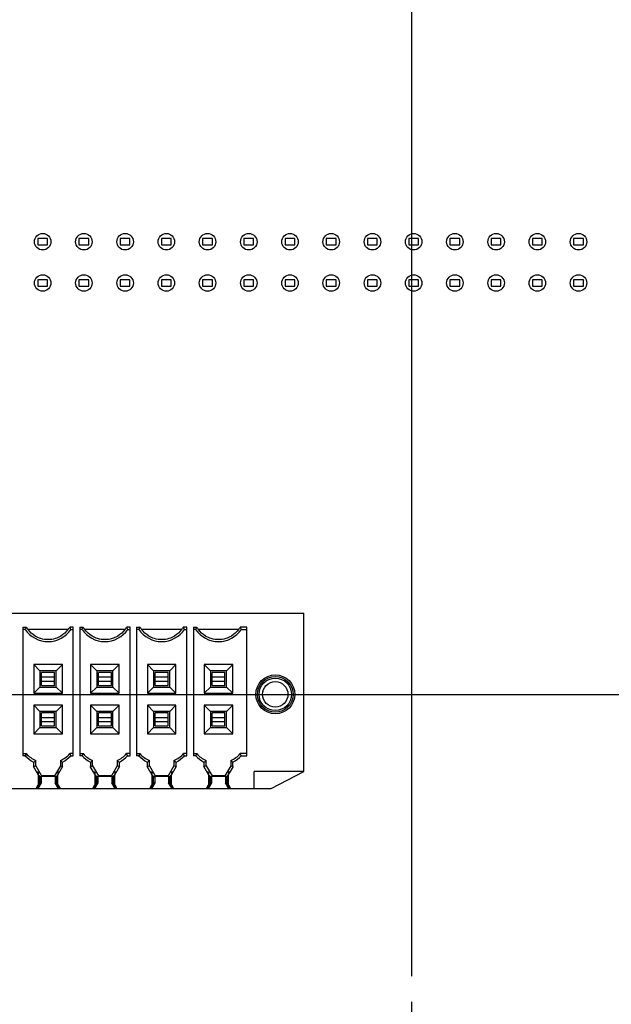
# Model space of a CAD drawing. Header units: inches. Extents: x 0 to 34, y 0 to 22.
# Tile 56 of 84: x 16.3 to 17.7, y 11.9 to 14.3. Entities that reach past the tile are written whole.
import ezdxf

# ---------------------------------------------------------------- set-up
doc = ezdxf.new("R2010")
doc.units = ezdxf.units.IN
doc.header["$LTSCALE"] = 1.87
doc.header["$MEASUREMENT"] = 0
doc.linetypes.add('CENTER', pattern=[0.6, 0.375, -0.075, 0.075, -0.075])
doc.layers.get('0').update_dxf_attribs({"linetype": 'CONTINUOUS'})
for name, color, linetype in [('02___PRT_ALL_AXES', 7, 'CONTINUOUS'), ('DEFAULT_1', 7, 'CENTER'), ('DIMENSIONS', 7, 'CONTINUOUS')]:
    doc.layers.add(name, color=color, linetype=linetype)
doc.styles.get("Standard").update_dxf_attribs({"font": 'txt', "width": 0.8})
doc.dimstyles.new('DIMSTYLE_2', dxfattribs={"dimtxt": 0.125, "dimasz": 0.18, "dimexe": 0.125, "dimexo": 0.0625, "dimgap": 0.03125, "dimtad": 0, "dimtih": 1, "dimtoh": 1, "dimdec": 3, "dimzin": 4, "dimdsep": 46, "dimtxsty": 'STANDARD', "dimblk": '_FILLED', "dimblk1": '_FILLED', "dimblk2": '_FILLED', "dimcen": 0.09, "dimadec": 0, "dimazin": 0, "dimtp": 0.001, "dimtm": 0.001, "dimtfac": 1, "dimtdec": 3, "dimtofl": 0, "dimtmove": 0, "dimatfit": 3, "dimldrblk": '_FILLED', "dimfxl": 1, "dimtolj": 1, "dimtzin": 4, "dimarcsym": 0})

# ---------------------------------------------------------------- blocks, each defined once
blk = doc.blocks.new('*D32')
at = {"layer": 'DIMENSIONS', "color": 2, "linetype": 'CONTINUOUS'}
blk.add_line((20.336, 12.5674), (20.336, 18.8345), dxfattribs=at)
at = {"layer": 'DIMENSIONS', "color": 2, "linetype": 'CONTINUOUS', "insert": (20.2735, 18.897), "char_height": 0.125, "width": 1.425, "attachment_point": 1, "rotation": 90, "line_spacing_factor": 0.9}
blk.add_mtext('8.396{\\Ftxt.shx;\\W1.000000;\\H0.125000; }[213.25]', dxfattribs=at)
blk = doc.blocks.new('_FILLED')
at = {"color": 0, "linetype": 'BYBLOCK'}
blk.add_solid([(0, 0), (-1, 0.174), (-1, -0.174)], dxfattribs=at)
blk = doc.blocks.new('*D78')
at = {"layer": 'DIMENSIONS', "color": 2, "linetype": 'CONTINUOUS'}
blk.add_line((15.1757, 12.6978), (23.4677, 12.6978), dxfattribs=at)
at = {"layer": 'DIMENSIONS', "color": 2, "linetype": 'CONTINUOUS', "insert": (23.5302, 12.7603), "char_height": 0.125, "width": 1.425, "attachment_point": 1, "line_spacing_factor": 0.9}
blk.add_mtext('5.249{\\Ftxt.shx;\\W1.000000;\\H0.125000; }[133.33]', dxfattribs=at)
blk = doc.blocks.new('*D88')
at = {"layer": 'DIMENSIONS', "color": 2, "linetype": 'CONTINUOUS'}
blk.add_line((17.2361, 12.0149), (17.2361, 18.8345), dxfattribs=at)
at = {"layer": 'DIMENSIONS', "color": 2, "linetype": 'CONTINUOUS', "insert": (17.1736, 18.897), "char_height": 0.125, "width": 1.425, "attachment_point": 1, "rotation": 90, "line_spacing_factor": 0.9}
blk.add_mtext('5.296{\\Ftxt.shx;\\W1.000000;\\H0.125000; }[134.52]', dxfattribs=at)
blk = doc.blocks.new('*D89')
at = {"layer": 'DIMENSIONS', "color": 2, "linetype": 'CONTINUOUS'}
for p, q in [((18.799, 18.5674), (18.799, 18.8345)), ((18.6601, 18.4001), (18.799, 18.5674)), ((18.6601, 12.0099), (18.6601, 18.4001))]:
    blk.add_line(p, q, dxfattribs=at)
at = {"layer": 'DIMENSIONS', "color": 2, "linetype": 'CONTINUOUS', "insert": (18.7365, 18.897), "char_height": 0.125, "width": 1.425, "attachment_point": 1, "rotation": 90, "line_spacing_factor": 0.9}
blk.add_mtext('6.720{\\Ftxt.shx;\\W1.000000;\\H0.125000; }[170.69]', dxfattribs=at)
blk = doc.blocks.new('*D90')
at = {"layer": 'DIMENSIONS', "color": 2, "linetype": 'CONTINUOUS'}
blk.add_line((21.5001, 12.0099), (21.5001, 18.8345), dxfattribs=at)
at = {"layer": 'DIMENSIONS', "color": 2, "linetype": 'CONTINUOUS', "insert": (21.4376, 18.897), "char_height": 0.125, "width": 1.425, "attachment_point": 1, "rotation": 90, "line_spacing_factor": 0.9}
blk.add_mtext('9.560{\\Ftxt.shx;\\W1.000000;\\H0.125000; }[242.82]', dxfattribs=at)

msp = doc.modelspace()

# ---------------------------------------------------------------- linework, layer by layer
at = {"color": 7, "linetype": 'CONTINUOUS'}
for p, q in [((16.3283, 13.8029), (16.3283, 13.7872)), ((16.352, 13.8029), (16.3283, 13.8029)), ((16.352, 13.7872), (16.352, 13.8029)), ((16.4283, 13.8029), (16.4283, 13.7872)), ((16.452, 13.8029), (16.4283, 13.8029)), ((16.452, 13.7872), (16.452, 13.8029)), ((16.5283, 13.8029), (16.5283, 13.7872)), ((16.552, 13.8029), (16.5283, 13.8029)), ((16.552, 13.7872), (16.552, 13.8029)), ((16.652, 13.8029), (16.6283, 13.8029)), ((16.6283, 13.8029), (16.6283, 13.7872)), ((16.652, 13.7872), (16.652, 13.8029)), ((16.752, 13.8029), (16.7283, 13.8029)), ((16.7283, 13.8029), (16.7283, 13.7872)), ((16.752, 13.7872), (16.752, 13.8029)), ((16.852, 13.8029), (16.8283, 13.8029)), ((16.8283, 13.8029), (16.8283, 13.7872)), ((16.852, 13.7872), (16.852, 13.8029)), ((16.952, 13.8029), (16.9283, 13.8029)), ((16.9283, 13.8029), (16.9283, 13.7872)), ((16.952, 13.7872), (16.952, 13.8029)), ((17.052, 13.8029), (17.0283, 13.8029)), ((17.0283, 13.8029), (17.0283, 13.7872)), ((17.052, 13.7872), (17.052, 13.8029)), ((17.152, 13.8029), (17.1283, 13.8029)), ((17.1283, 13.8029), (17.1283, 13.7872)), ((17.152, 13.7872), (17.152, 13.8029)), ((17.252, 13.8029), (17.2283, 13.8029)), ((17.2283, 13.8029), (17.2283, 13.7872)), ((17.252, 13.7872), (17.252, 13.8029)), ((17.352, 13.8029), (17.3283, 13.8029)), ((17.3283, 13.8029), (17.3283, 13.7872)), ((17.352, 13.7872), (17.352, 13.8029)), ((17.452, 13.8029), (17.4283, 13.8029)), ((17.4283, 13.8029), (17.4283, 13.7872)), ((17.452, 13.7872), (17.452, 13.8029)), ((17.552, 13.8029), (17.5283, 13.8029)), ((17.5283, 13.8029), (17.5283, 13.7872)), ((17.552, 13.7872), (17.552, 13.8029)), ((17.652, 13.8029), (17.6283, 13.8029)), ((17.6283, 13.8029), (17.6283, 13.7872)), ((17.652, 13.7872), (17.652, 13.8029)), ((16.3283, 13.7872), (16.352, 13.7872)), ((16.4283, 13.7872), (16.452, 13.7872)), ((16.5283, 13.7872), (16.552, 13.7872)), ((16.6283, 13.7872), (16.652, 13.7872)), ((16.7283, 13.7872), (16.752, 13.7872)), ((16.8283, 13.7872), (16.852, 13.7872)), ((16.9283, 13.7872), (16.952, 13.7872)), ((17.0283, 13.7872), (17.052, 13.7872)), ((17.1283, 13.7872), (17.152, 13.7872)), ((17.2283, 13.7872), (17.252, 13.7872)), ((17.3283, 13.7872), (17.352, 13.7872)), ((17.4283, 13.7872), (17.452, 13.7872)), ((17.5283, 13.7872), (17.552, 13.7872)), ((17.6283, 13.7872), (17.652, 13.7872)), ((16.3283, 13.7029), (16.3283, 13.6872)), ((16.352, 13.7029), (16.3283, 13.7029)), ((16.352, 13.6872), (16.352, 13.7029)), ((16.4283, 13.7029), (16.4283, 13.6872)), ((16.452, 13.7029), (16.4283, 13.7029)), ((16.452, 13.6872), (16.452, 13.7029)), ((16.5283, 13.7029), (16.5283, 13.6872)), ((16.552, 13.7029), (16.5283, 13.7029)), ((16.552, 13.6872), (16.552, 13.7029)), ((16.652, 13.7029), (16.6283, 13.7029)), ((16.6283, 13.7029), (16.6283, 13.6872)), ((16.652, 13.6872), (16.652, 13.7029)), ((16.752, 13.7029), (16.7283, 13.7029)), ((16.7283, 13.7029), (16.7283, 13.6872)), ((16.752, 13.6872), (16.752, 13.7029)), ((16.852, 13.7029), (16.8283, 13.7029)), ((16.8283, 13.7029), (16.8283, 13.6872)), ((16.852, 13.6872), (16.852, 13.7029)), ((16.952, 13.7029), (16.9283, 13.7029)), ((16.9283, 13.7029), (16.9283, 13.6872)), ((16.952, 13.6872), (16.952, 13.7029)), ((17.052, 13.7029), (17.0283, 13.7029)), ((17.0283, 13.7029), (17.0283, 13.6872)), ((17.052, 13.6872), (17.052, 13.7029)), ((17.152, 13.7029), (17.1283, 13.7029)), ((17.1283, 13.7029), (17.1283, 13.6872)), ((17.152, 13.6872), (17.152, 13.7029)), ((17.252, 13.7029), (17.2283, 13.7029)), ((17.2283, 13.7029), (17.2283, 13.6872)), ((17.252, 13.6872), (17.252, 13.7029)), ((17.352, 13.7029), (17.3283, 13.7029)), ((17.3283, 13.7029), (17.3283, 13.6872)), ((17.352, 13.6872), (17.352, 13.7029)), ((17.452, 13.7029), (17.4283, 13.7029)), ((17.4283, 13.7029), (17.4283, 13.6872)), ((17.452, 13.6872), (17.452, 13.7029)), ((17.552, 13.7029), (17.5283, 13.7029)), ((17.5283, 13.7029), (17.5283, 13.6872)), ((17.552, 13.6872), (17.552, 13.7029)), ((17.652, 13.7029), (17.6283, 13.7029)), ((17.6283, 13.7029), (17.6283, 13.6872)), ((17.652, 13.6872), (17.652, 13.7029)), ((16.3283, 13.6872), (16.352, 13.6872)), ((16.4283, 13.6872), (16.452, 13.6872)), ((16.5283, 13.6872), (16.552, 13.6872)), ((16.6283, 13.6872), (16.652, 13.6872)), ((16.7283, 13.6872), (16.752, 13.6872)), ((16.8283, 13.6872), (16.852, 13.6872)), ((16.9283, 13.6872), (16.952, 13.6872)), ((17.0283, 13.6872), (17.052, 13.6872)), ((17.1283, 13.6872), (17.152, 13.6872)), ((17.2283, 13.6872), (17.252, 13.6872)), ((17.3283, 13.6872), (17.352, 13.6872)), ((17.4283, 13.6872), (17.452, 13.6872)), ((17.5283, 13.6872), (17.552, 13.6872)), ((17.6283, 13.6872), (17.652, 13.6872)), ((16.3335, 12.4964), (16.318, 12.5233)), ((16.3181, 12.5231), (16.3236, 12.5246)), ((16.3236, 12.5246), (16.3376, 12.5003)), ((16.3293, 12.5093), (16.3261, 12.5093)), ((16.3831, 12.5246), (16.3691, 12.5003)), ((16.3886, 12.5233), (16.3731, 12.4964)), ((16.3806, 12.5093), (16.3773, 12.5093)), ((16.3831, 12.5246), (16.3885, 12.5231)), ((16.4713, 12.4964), (16.4558, 12.5233)), ((16.4559, 12.5231), (16.4613, 12.5246)), ((16.4613, 12.5246), (16.4754, 12.5003)), ((16.4671, 12.5093), (16.4638, 12.5093)), ((16.5209, 12.5246), (16.5069, 12.5003)), ((16.5264, 12.5233), (16.5109, 12.4964)), ((16.5184, 12.5093), (16.5151, 12.5093)), ((16.5209, 12.5246), (16.5263, 12.5231)), ((16.6091, 12.4964), (16.5936, 12.5233)), ((16.5937, 12.5231), (16.5991, 12.5246)), ((16.5991, 12.5246), (16.6132, 12.5003)), ((16.6049, 12.5093), (16.6016, 12.5093)), ((16.6587, 12.5246), (16.6447, 12.5003)), ((16.6642, 12.5233), (16.6487, 12.4964)), ((16.6562, 12.5093), (16.6529, 12.5093)), ((16.6587, 12.5246), (16.6641, 12.5231)), ((16.7469, 12.4964), (16.7314, 12.5233)), ((16.7315, 12.5231), (16.7369, 12.5246)), ((16.7369, 12.5246), (16.751, 12.5003)), ((16.7427, 12.5093), (16.7394, 12.5093)), ((16.7965, 12.5246), (16.7824, 12.5003)), ((16.802, 12.5233), (16.7865, 12.4964)), ((16.794, 12.5093), (16.7907, 12.5093)), ((16.7965, 12.5246), (16.8019, 12.5231)), ((16.3293, 12.5039), (16.3293, 12.478)), ((16.3338, 12.4975), (16.3317, 12.5012)), ((16.3317, 12.4807), (16.3338, 12.4844)), ((16.3338, 12.4844), (16.3317, 12.4807)), ((16.3365, 12.4981), (16.3335, 12.4964)), ((16.3364, 12.4983), (16.3338, 12.4975)), ((16.3376, 12.5003), (16.3364, 12.4983)), ((16.3364, 12.4983), (16.3364, 12.4983)), ((16.3702, 12.4983), (16.3691, 12.5003)), ((16.3701, 12.4981), (16.3731, 12.4964)), ((16.3703, 12.4983), (16.3702, 12.4983)), ((16.3728, 12.4975), (16.3703, 12.4983)), ((16.375, 12.5012), (16.3728, 12.4975)), ((16.375, 12.4807), (16.3728, 12.4844)), ((16.3728, 12.4844), (16.375, 12.4807)), ((16.3773, 12.478), (16.3773, 12.5039)), ((16.4671, 12.5039), (16.4671, 12.478)), ((16.4716, 12.4975), (16.4695, 12.5012)), ((16.4695, 12.4807), (16.4716, 12.4844)), ((16.4716, 12.4844), (16.4695, 12.4807)), ((16.4743, 12.4981), (16.4713, 12.4964)), ((16.4741, 12.4983), (16.4716, 12.4975)), ((16.4742, 12.4983), (16.4741, 12.4983)), ((16.4754, 12.5003), (16.4742, 12.4983)), ((16.508, 12.4983), (16.5069, 12.5003)), ((16.5079, 12.4981), (16.5109, 12.4964)), ((16.5081, 12.4983), (16.508, 12.4983)), ((16.5106, 12.4975), (16.5081, 12.4983)), ((16.5128, 12.5012), (16.5106, 12.4975)), ((16.5128, 12.4807), (16.5106, 12.4844)), ((16.5106, 12.4844), (16.5128, 12.4807)), ((16.5151, 12.478), (16.5151, 12.5039)), ((16.6049, 12.5039), (16.6049, 12.478)), ((16.6094, 12.4975), (16.6072, 12.5012)), ((16.6072, 12.4807), (16.6094, 12.4844)), ((16.6094, 12.4844), (16.6072, 12.4807)), ((16.6121, 12.4981), (16.6091, 12.4964)), ((16.6119, 12.4983), (16.6094, 12.4975)), ((16.612, 12.4983), (16.6119, 12.4983)), ((16.6132, 12.5003), (16.612, 12.4983)), ((16.6458, 12.4983), (16.6447, 12.5003)), ((16.6457, 12.4981), (16.6487, 12.4964)), ((16.6459, 12.4983), (16.6458, 12.4983)), ((16.6484, 12.4975), (16.6459, 12.4983)), ((16.6506, 12.5012), (16.6484, 12.4975)), ((16.6506, 12.4807), (16.6484, 12.4844)), ((16.6484, 12.4844), (16.6506, 12.4807)), ((16.6529, 12.478), (16.6529, 12.5039)), ((16.7427, 12.5039), (16.7427, 12.478)), ((16.7472, 12.4975), (16.745, 12.5012)), ((16.745, 12.4807), (16.7472, 12.4844)), ((16.7472, 12.4844), (16.745, 12.4807)), ((16.7499, 12.4981), (16.7469, 12.4964)), ((16.7497, 12.4983), (16.7472, 12.4975)), ((16.7498, 12.4983), (16.7497, 12.4983)), ((16.751, 12.5003), (16.7498, 12.4983)), ((16.7836, 12.4983), (16.7824, 12.5003)), ((16.7835, 12.4981), (16.7865, 12.4964)), ((16.7837, 12.4983), (16.7836, 12.4983)), ((16.7862, 12.4975), (16.7837, 12.4983)), ((16.7884, 12.5012), (16.7862, 12.4975)), ((16.7884, 12.4807), (16.7862, 12.4844)), ((16.7862, 12.4844), (16.7884, 12.4807)), ((16.7907, 12.478), (16.7907, 12.5039)), ((16.3245, 12.4693), (16.3243, 12.4694)), ((16.3245, 12.4693), (16.3264, 12.4726)), ((16.3259, 12.4708), (16.3251, 12.4695)), ((16.3251, 12.4695), (16.3282, 12.4695)), ((16.3263, 12.4714), (16.3259, 12.4708)), ((16.3293, 12.4726), (16.3262, 12.4726)), ((16.3269, 12.4726), (16.3263, 12.4714)), ((16.3293, 12.4768), (16.3299, 12.4778)), ((16.3317, 12.4807), (16.3294, 12.4768)), ((16.3296, 12.4781), (16.3294, 12.4782)), ((16.3767, 12.4778), (16.375, 12.4807)), ((16.3772, 12.4768), (16.3767, 12.4778)), ((16.377, 12.4781), (16.3772, 12.4782)), ((16.3804, 12.4726), (16.3773, 12.4726)), ((16.3784, 12.4695), (16.3815, 12.4695)), ((16.3803, 12.4714), (16.3797, 12.4726)), ((16.3802, 12.4726), (16.3821, 12.4693)), ((16.3807, 12.4708), (16.3803, 12.4714)), ((16.3815, 12.4695), (16.3807, 12.4708)), ((16.3821, 12.4693), (16.3823, 12.4694)), ((16.4623, 12.4693), (16.4621, 12.4694)), ((16.4623, 12.4693), (16.4642, 12.4726)), ((16.4637, 12.4708), (16.4629, 12.4695)), ((16.4629, 12.4695), (16.466, 12.4695)), ((16.4641, 12.4714), (16.4637, 12.4708)), ((16.4671, 12.4726), (16.464, 12.4726)), ((16.4647, 12.4726), (16.4641, 12.4714)), ((16.4671, 12.4768), (16.4677, 12.4778)), ((16.4695, 12.4807), (16.4672, 12.4768)), ((16.4674, 12.4781), (16.4672, 12.4782)), ((16.5144, 12.4778), (16.5128, 12.4807)), ((16.515, 12.4768), (16.5144, 12.4778)), ((16.5148, 12.4781), (16.515, 12.4782)), ((16.5182, 12.4726), (16.5151, 12.4726)), ((16.5162, 12.4695), (16.5193, 12.4695)), ((16.5181, 12.4714), (16.5175, 12.4726)), ((16.518, 12.4726), (16.5199, 12.4693)), ((16.5185, 12.4708), (16.5181, 12.4714)), ((16.5193, 12.4695), (16.5185, 12.4708)), ((16.5199, 12.4693), (16.5201, 12.4694)), ((16.6001, 12.4693), (16.5999, 12.4694)), ((16.6001, 12.4693), (16.602, 12.4726)), ((16.6015, 12.4708), (16.6007, 12.4695)), ((16.6007, 12.4695), (16.6038, 12.4695)), ((16.6019, 12.4714), (16.6015, 12.4708)), ((16.6049, 12.4726), (16.6018, 12.4726)), ((16.6025, 12.4726), (16.6019, 12.4714)), ((16.6049, 12.4768), (16.6055, 12.4778)), ((16.6072, 12.4807), (16.605, 12.4768)), ((16.6052, 12.4781), (16.605, 12.4782)), ((16.6522, 12.4778), (16.6506, 12.4807)), ((16.6528, 12.4768), (16.6522, 12.4778)), ((16.6526, 12.4781), (16.6528, 12.4782)), ((16.656, 12.4726), (16.6529, 12.4726)), ((16.654, 12.4695), (16.6571, 12.4695)), ((16.6559, 12.4714), (16.6553, 12.4726)), ((16.6558, 12.4726), (16.6577, 12.4693)), ((16.6563, 12.4708), (16.6559, 12.4714)), ((16.6571, 12.4695), (16.6563, 12.4708)), ((16.6577, 12.4693), (16.6579, 12.4694)), ((16.7379, 12.4693), (16.7377, 12.4694)), ((16.7379, 12.4693), (16.7398, 12.4726)), ((16.7393, 12.4708), (16.7385, 12.4695)), ((16.7385, 12.4695), (16.7416, 12.4695)), ((16.7397, 12.4714), (16.7393, 12.4708)), ((16.7427, 12.4726), (16.7396, 12.4726)), ((16.7403, 12.4726), (16.7397, 12.4714)), ((16.7427, 12.4768), (16.7433, 12.4778)), ((16.745, 12.4807), (16.7428, 12.4768)), ((16.743, 12.4781), (16.7428, 12.4782)), ((16.79, 12.4778), (16.7884, 12.4807)), ((16.7906, 12.4768), (16.79, 12.4778)), ((16.7904, 12.4781), (16.7906, 12.4782)), ((16.7938, 12.4726), (16.7907, 12.4726)), ((16.7918, 12.4695), (16.7949, 12.4695)), ((16.7937, 12.4714), (16.7931, 12.4726)), ((16.7936, 12.4726), (16.7955, 12.4693)), ((16.7941, 12.4708), (16.7937, 12.4714)), ((16.7949, 12.4695), (16.7941, 12.4708)), ((16.7955, 12.4693), (16.7957, 12.4694))]:
    msp.add_line(p, q, dxfattribs=at)
at = {"color": 6, "linetype": 'CONTINUOUS'}
for p, q in [((15.0443, 12.8947), (16.9734, 12.8947)), ((16.9734, 12.5108), (16.9734, 12.8947)), ((16.2923, 12.8608), (16.3008, 12.8608)), ((16.2923, 12.8608), (16.2923, 12.5487)), ((16.2978, 12.8553), (16.2923, 12.8553)), ((16.4021, 12.8553), (16.3045, 12.8553)), ((16.4143, 12.8608), (16.4058, 12.8608)), ((16.4088, 12.8553), (16.4143, 12.8553)), ((16.4143, 12.5487), (16.4143, 12.8608)), ((16.4301, 12.8608), (16.4386, 12.8608)), ((16.4301, 12.8608), (16.4301, 12.5487)), ((16.4356, 12.8553), (16.4301, 12.8553)), ((16.5399, 12.8553), (16.4423, 12.8553)), ((16.5521, 12.8608), (16.5436, 12.8608)), ((16.5466, 12.8553), (16.5521, 12.8553)), ((16.5521, 12.5487), (16.5521, 12.8608)), ((16.5679, 12.8608), (16.5764, 12.8608)), ((16.5679, 12.8608), (16.5679, 12.5487)), ((16.5734, 12.8553), (16.5679, 12.8553)), ((16.6777, 12.8553), (16.5801, 12.8553)), ((16.6899, 12.8608), (16.6814, 12.8608)), ((16.6844, 12.8553), (16.6899, 12.8553)), ((16.6899, 12.5487), (16.6899, 12.8608)), ((16.7057, 12.8608), (16.7142, 12.8608)), ((16.7057, 12.8608), (16.7057, 12.5487)), ((16.7112, 12.8553), (16.7057, 12.8553)), ((16.8155, 12.8553), (16.7179, 12.8553)), ((16.8356, 12.8608), (16.8192, 12.8608)), ((16.8222, 12.8553), (16.8356, 12.8553)), ((16.8356, 12.5487), (16.8356, 12.8608)), ((16.3881, 12.77), (16.3186, 12.77)), ((16.3186, 12.77), (16.3186, 12.7005)), ((16.3186, 12.77), (16.3336, 12.7549)), ((16.3881, 12.77), (16.373, 12.7549)), ((16.3881, 12.7005), (16.3881, 12.77)), ((16.5258, 12.77), (16.4564, 12.77)), ((16.4564, 12.77), (16.4564, 12.7005)), ((16.4564, 12.77), (16.4714, 12.7549)), ((16.5258, 12.77), (16.5108, 12.7549)), ((16.5258, 12.7005), (16.5258, 12.77)), ((16.6636, 12.77), (16.5942, 12.77)), ((16.5942, 12.77), (16.5942, 12.7005)), ((16.5942, 12.77), (16.6092, 12.7549)), ((16.6636, 12.77), (16.6486, 12.7549)), ((16.6636, 12.7005), (16.6636, 12.77)), ((16.8014, 12.77), (16.732, 12.77)), ((16.732, 12.77), (16.747, 12.7549)), ((16.732, 12.77), (16.732, 12.7005)), ((16.8014, 12.77), (16.7864, 12.7549)), ((16.8014, 12.7005), (16.8014, 12.77)), ((16.373, 12.7549), (16.3336, 12.7549)), ((16.3336, 12.7549), (16.3336, 12.7155)), ((16.3691, 12.751), (16.3376, 12.751)), ((16.3376, 12.7195), (16.3376, 12.751)), ((16.3691, 12.7195), (16.3691, 12.751)), ((16.373, 12.7155), (16.373, 12.7549)), ((16.5108, 12.7549), (16.4714, 12.7549)), ((16.4714, 12.7549), (16.4714, 12.7155)), ((16.5069, 12.751), (16.4754, 12.751)), ((16.4754, 12.7195), (16.4754, 12.751)), ((16.5069, 12.7195), (16.5069, 12.751)), ((16.5108, 12.7155), (16.5108, 12.7549)), ((16.6486, 12.7549), (16.6092, 12.7549)), ((16.6092, 12.7549), (16.6092, 12.7155)), ((16.6447, 12.751), (16.6132, 12.751)), ((16.6132, 12.7195), (16.6132, 12.751)), ((16.6447, 12.7195), (16.6447, 12.751)), ((16.6486, 12.7155), (16.6486, 12.7549)), ((16.7864, 12.7549), (16.747, 12.7549)), ((16.747, 12.7549), (16.747, 12.7155)), ((16.7824, 12.751), (16.751, 12.751)), ((16.751, 12.7195), (16.751, 12.751)), ((16.7824, 12.7195), (16.7824, 12.751)), ((16.7864, 12.7155), (16.7864, 12.7549)), ((16.3376, 12.7404), (16.3691, 12.7404)), ((16.3376, 12.73), (16.3691, 12.73)), ((16.4754, 12.7404), (16.5069, 12.7404)), ((16.4754, 12.73), (16.5069, 12.73)), ((16.6132, 12.7404), (16.6447, 12.7404)), ((16.6132, 12.73), (16.6447, 12.73)), ((16.751, 12.7404), (16.7824, 12.7404)), ((16.751, 12.73), (16.7824, 12.73)), ((16.3336, 12.7155), (16.3186, 12.7005)), ((16.3186, 12.7005), (16.3881, 12.7005)), ((16.3336, 12.7155), (16.373, 12.7155)), ((16.3376, 12.7195), (16.3691, 12.7195)), ((16.3881, 12.7005), (16.373, 12.7155)), ((16.4714, 12.7155), (16.4564, 12.7005)), ((16.4564, 12.7005), (16.5258, 12.7005)), ((16.4714, 12.7155), (16.5108, 12.7155)), ((16.4754, 12.7195), (16.5069, 12.7195)), ((16.5258, 12.7005), (16.5108, 12.7155)), ((16.6092, 12.7155), (16.5942, 12.7005)), ((16.5942, 12.7005), (16.6636, 12.7005)), ((16.6092, 12.7155), (16.6486, 12.7155)), ((16.6132, 12.7195), (16.6447, 12.7195)), ((16.6636, 12.7005), (16.6486, 12.7155)), ((16.747, 12.7155), (16.732, 12.7005)), ((16.732, 12.7005), (16.8014, 12.7005)), ((16.747, 12.7155), (16.7864, 12.7155)), ((16.751, 12.7195), (16.7824, 12.7195)), ((16.8014, 12.7005), (16.7864, 12.7155)), ((16.3881, 12.6715), (16.3186, 12.6715)), ((16.3186, 12.6715), (16.3186, 12.6021)), ((16.3186, 12.6715), (16.3336, 12.6565)), ((16.373, 12.6565), (16.3336, 12.6565)), ((16.3336, 12.6565), (16.3336, 12.6171)), ((16.3691, 12.6526), (16.3376, 12.6526)), ((16.3376, 12.6211), (16.3376, 12.6526)), ((16.3691, 12.6211), (16.3691, 12.6526)), ((16.3881, 12.6715), (16.373, 12.6565)), ((16.373, 12.6171), (16.373, 12.6565)), ((16.3881, 12.6021), (16.3881, 12.6715)), ((16.5258, 12.6715), (16.4564, 12.6715)), ((16.4564, 12.6715), (16.4564, 12.6021)), ((16.4564, 12.6715), (16.4714, 12.6565)), ((16.5108, 12.6565), (16.4714, 12.6565)), ((16.4714, 12.6565), (16.4714, 12.6171)), ((16.5069, 12.6526), (16.4754, 12.6526)), ((16.4754, 12.6211), (16.4754, 12.6526)), ((16.5069, 12.6211), (16.5069, 12.6526)), ((16.5258, 12.6715), (16.5108, 12.6565)), ((16.5108, 12.6171), (16.5108, 12.6565)), ((16.5258, 12.6021), (16.5258, 12.6715)), ((16.6636, 12.6715), (16.5942, 12.6715)), ((16.5942, 12.6715), (16.5942, 12.6021)), ((16.5942, 12.6715), (16.6092, 12.6565)), ((16.6486, 12.6565), (16.6092, 12.6565)), ((16.6092, 12.6565), (16.6092, 12.6171)), ((16.6447, 12.6526), (16.6132, 12.6526)), ((16.6132, 12.6211), (16.6132, 12.6526)), ((16.6447, 12.6211), (16.6447, 12.6526)), ((16.6636, 12.6715), (16.6486, 12.6565)), ((16.6486, 12.6171), (16.6486, 12.6565)), ((16.6636, 12.6021), (16.6636, 12.6715)), ((16.8014, 12.6715), (16.732, 12.6715)), ((16.732, 12.6715), (16.747, 12.6565)), ((16.732, 12.6715), (16.732, 12.6021)), ((16.7864, 12.6565), (16.747, 12.6565)), ((16.747, 12.6565), (16.747, 12.6171)), ((16.7824, 12.6526), (16.751, 12.6526)), ((16.751, 12.6211), (16.751, 12.6526)), ((16.7824, 12.6211), (16.7824, 12.6526)), ((16.8014, 12.6715), (16.7864, 12.6565)), ((16.7864, 12.6171), (16.7864, 12.6565)), ((16.8014, 12.6021), (16.8014, 12.6715)), ((16.3376, 12.642), (16.3691, 12.642)), ((16.3376, 12.6316), (16.3691, 12.6316)), ((16.4754, 12.642), (16.5069, 12.642)), ((16.4754, 12.6316), (16.5069, 12.6316)), ((16.6132, 12.642), (16.6447, 12.642)), ((16.6132, 12.6316), (16.6447, 12.6316)), ((16.751, 12.642), (16.7824, 12.642)), ((16.751, 12.6316), (16.7824, 12.6316)), ((16.3336, 12.6171), (16.3186, 12.6021)), ((16.3336, 12.6171), (16.373, 12.6171)), ((16.3376, 12.6211), (16.3691, 12.6211)), ((16.3881, 12.6021), (16.373, 12.6171)), ((16.4714, 12.6171), (16.4564, 12.6021)), ((16.4714, 12.6171), (16.5108, 12.6171)), ((16.4754, 12.6211), (16.5069, 12.6211)), ((16.5258, 12.6021), (16.5108, 12.6171)), ((16.6092, 12.6171), (16.5942, 12.6021)), ((16.6092, 12.6171), (16.6486, 12.6171)), ((16.6132, 12.6211), (16.6447, 12.6211)), ((16.6636, 12.6021), (16.6486, 12.6171)), ((16.747, 12.6171), (16.732, 12.6021)), ((16.747, 12.6171), (16.7864, 12.6171)), ((16.751, 12.6211), (16.7824, 12.6211)), ((16.8014, 12.6021), (16.7864, 12.6171)), ((16.3186, 12.6021), (16.3881, 12.6021)), ((16.4564, 12.6021), (16.5258, 12.6021)), ((16.5942, 12.6021), (16.6636, 12.6021)), ((16.732, 12.6021), (16.8014, 12.6021)), ((16.2923, 12.5541), (16.3005, 12.5541)), ((16.2981, 12.5487), (16.2923, 12.5487)), ((16.3181, 12.5337), (16.3181, 12.5231)), ((16.3236, 12.5246), (16.3236, 12.5371)), ((16.3831, 12.5371), (16.3831, 12.5246)), ((16.3885, 12.5231), (16.3885, 12.5337)), ((16.4143, 12.5541), (16.4061, 12.5541)), ((16.4085, 12.5487), (16.4143, 12.5487)), ((16.4301, 12.5541), (16.4383, 12.5541)), ((16.4359, 12.5487), (16.4301, 12.5487)), ((16.4559, 12.5337), (16.4559, 12.5231)), ((16.4613, 12.5246), (16.4613, 12.5371)), ((16.5209, 12.5371), (16.5209, 12.5246)), ((16.5263, 12.5231), (16.5263, 12.5337)), ((16.5521, 12.5541), (16.5439, 12.5541)), ((16.5463, 12.5487), (16.5521, 12.5487)), ((16.5679, 12.5541), (16.5761, 12.5541)), ((16.5737, 12.5487), (16.5679, 12.5487)), ((16.5937, 12.5337), (16.5937, 12.5231)), ((16.5991, 12.5246), (16.5991, 12.5371)), ((16.6587, 12.5371), (16.6587, 12.5246)), ((16.6641, 12.5231), (16.6641, 12.5337)), ((16.6899, 12.5541), (16.6817, 12.5541)), ((16.6841, 12.5487), (16.6899, 12.5487)), ((16.7057, 12.5541), (16.7139, 12.5541)), ((16.7115, 12.5487), (16.7057, 12.5487)), ((16.7315, 12.5337), (16.7315, 12.5231)), ((16.7369, 12.5246), (16.7369, 12.5371)), ((16.7965, 12.5371), (16.7965, 12.5246)), ((16.8019, 12.5231), (16.8019, 12.5337)), ((16.8356, 12.5541), (16.8195, 12.5541)), ((16.8219, 12.5487), (16.8356, 12.5487)), ((16.3293, 12.5093), (16.3293, 12.5039)), ((16.3773, 12.5093), (16.3773, 12.5039)), ((16.4671, 12.5093), (16.4671, 12.5039)), ((16.5151, 12.5093), (16.5151, 12.5039)), ((16.6049, 12.5093), (16.6049, 12.5039)), ((16.6529, 12.5093), (16.6529, 12.5039)), ((16.7427, 12.5093), (16.7427, 12.5039)), ((16.7907, 12.5093), (16.7907, 12.5039)), ((16.9734, 12.5108), (16.8531, 12.5108)), ((16.8531, 12.4695), (16.8531, 12.5108)), ((16.8947, 12.4695), (16.9734, 12.5108)), ((16.3364, 12.4837), (16.3282, 12.4695)), ((16.3317, 12.4807), (16.3317, 12.4996)), ((16.3338, 12.4844), (16.3338, 12.4964)), ((16.3364, 12.4837), (16.3338, 12.4844)), ((16.3702, 12.4983), (16.3364, 12.4983)), ((16.3364, 12.4983), (16.3364, 12.4837)), ((16.3691, 12.5003), (16.3376, 12.5003)), ((16.3702, 12.4983), (16.3702, 12.4837)), ((16.3728, 12.4844), (16.3702, 12.4837)), ((16.3784, 12.4695), (16.3702, 12.4837)), ((16.3728, 12.4964), (16.3728, 12.4844)), ((16.375, 12.4996), (16.375, 12.4807)), ((16.4742, 12.4837), (16.466, 12.4695)), ((16.4695, 12.4807), (16.4695, 12.4996)), ((16.4716, 12.4844), (16.4716, 12.4964)), ((16.4742, 12.4837), (16.4716, 12.4844)), ((16.508, 12.4983), (16.4742, 12.4983)), ((16.4742, 12.4983), (16.4742, 12.4837)), ((16.5069, 12.5003), (16.4754, 12.5003)), ((16.508, 12.4983), (16.508, 12.4837)), ((16.5106, 12.4844), (16.508, 12.4837)), ((16.5162, 12.4695), (16.508, 12.4837)), ((16.5106, 12.4964), (16.5106, 12.4844)), ((16.5128, 12.4996), (16.5128, 12.4807)), ((16.612, 12.4837), (16.6038, 12.4695)), ((16.6072, 12.4807), (16.6072, 12.4996)), ((16.6094, 12.4844), (16.6094, 12.4964)), ((16.612, 12.4837), (16.6094, 12.4844)), ((16.6458, 12.4983), (16.612, 12.4983)), ((16.612, 12.4983), (16.612, 12.4837)), ((16.6447, 12.5003), (16.6132, 12.5003)), ((16.6458, 12.4983), (16.6458, 12.4837)), ((16.6484, 12.4844), (16.6458, 12.4837)), ((16.654, 12.4695), (16.6458, 12.4837)), ((16.6484, 12.4964), (16.6484, 12.4844)), ((16.6506, 12.4996), (16.6506, 12.4807)), ((16.7498, 12.4837), (16.7416, 12.4695)), ((16.745, 12.4807), (16.745, 12.4996)), ((16.7472, 12.4844), (16.7472, 12.4964)), ((16.7498, 12.4837), (16.7472, 12.4844)), ((16.7836, 12.4983), (16.7498, 12.4983)), ((16.7498, 12.4983), (16.7498, 12.4837)), ((16.7824, 12.5003), (16.751, 12.5003)), ((16.7836, 12.4983), (16.7836, 12.4837)), ((16.7862, 12.4844), (16.7836, 12.4837)), ((16.7918, 12.4695), (16.7836, 12.4837)), ((16.7862, 12.4964), (16.7862, 12.4844)), ((16.7884, 12.4996), (16.7884, 12.4807)), ((16.2446, 12.4695), (16.3243, 12.4695)), ((16.3243, 12.4695), (16.3293, 12.4782)), ((16.3251, 12.4695), (16.3246, 12.4695)), ((16.3282, 12.4695), (16.3784, 12.4695)), ((16.3293, 12.4775), (16.3293, 12.4726)), ((16.3773, 12.4782), (16.3824, 12.4695)), ((16.3773, 12.4775), (16.3773, 12.4726)), ((16.3821, 12.4695), (16.3815, 12.4695)), ((16.3824, 12.4695), (16.4621, 12.4695)), ((16.4621, 12.4695), (16.4671, 12.4782)), ((16.4629, 12.4695), (16.4624, 12.4695)), ((16.466, 12.4695), (16.5162, 12.4695)), ((16.4671, 12.4775), (16.4671, 12.4726)), ((16.5151, 12.4782), (16.5201, 12.4695)), ((16.5151, 12.4775), (16.5151, 12.4726)), ((16.5199, 12.4695), (16.5193, 12.4695)), ((16.5201, 12.4695), (16.5999, 12.4695)), ((16.5999, 12.4695), (16.6049, 12.4782)), ((16.6007, 12.4695), (16.6002, 12.4695)), ((16.6038, 12.4695), (16.654, 12.4695)), ((16.6049, 12.4775), (16.6049, 12.4726)), ((16.6529, 12.4782), (16.6579, 12.4695)), ((16.6529, 12.4775), (16.6529, 12.4726)), ((16.6577, 12.4695), (16.6571, 12.4695)), ((16.6579, 12.4695), (16.7377, 12.4695)), ((16.7377, 12.4695), (16.7427, 12.4782)), ((16.7385, 12.4695), (16.738, 12.4695)), ((16.7416, 12.4695), (16.7918, 12.4695)), ((16.7427, 12.4775), (16.7427, 12.4726)), ((16.7907, 12.4782), (16.7957, 12.4695)), ((16.7907, 12.4775), (16.7907, 12.4726)), ((16.7955, 12.4695), (16.7949, 12.4695)), ((16.7957, 12.4695), (16.8947, 12.4695))]:
    msp.add_line(p, q, dxfattribs=at)
for radius in [0.0472, 0.0433, 0.0394, 0.0308]:
    msp.add_circle((16.9045, 12.6978), radius, dxfattribs=at)
for centre, radius, start, end in [((16.5339, 12.7298), 0.2674, 150.6673, 152.0014), ((16.3533, 12.8927), 0.0669, 213.9745, 326.0255), ((16.3533, 12.8927), 0.0615, 211.3061, 217.4807), ((16.3533, 12.8927), 0.0615, 322.5193, 328.6939), ((16.1727, 12.7298), 0.2674, 27.9986, 29.3327), ((16.6717, 12.7298), 0.2674, 150.6673, 152.0014), ((16.4911, 12.8927), 0.0669, 213.9745, 326.0255), ((16.4911, 12.8927), 0.0615, 211.3061, 217.4807), ((16.4911, 12.8927), 0.0615, 322.5193, 328.6939), ((16.3105, 12.7298), 0.2674, 27.9986, 29.3327), ((16.8095, 12.7298), 0.2674, 150.6673, 152.0014), ((16.6289, 12.8927), 0.0669, 213.9745, 326.0255), ((16.6289, 12.8927), 0.0615, 211.3061, 217.4807), ((16.6289, 12.8927), 0.0615, 322.5193, 328.6939), ((16.4483, 12.7298), 0.2674, 27.9986, 29.3327), ((16.9473, 12.7298), 0.2674, 150.6673, 152.0014), ((16.7667, 12.8927), 0.0669, 213.9745, 326.0255), ((16.7667, 12.8927), 0.0615, 211.3061, 217.4807), ((16.7667, 12.8927), 0.0615, 322.5193, 328.6939), ((16.5861, 12.7298), 0.2674, 27.9986, 29.3327), ((16.6356, 12.4043), 0.3671, 155.9138, 156.8445), ((16.3533, 12.6014), 0.0763, 223.6717, 242.5192), ((16.3533, 12.6014), 0.0709, 221.8103, 245.1697), ((16.1737, 12.7716), 0.2783, 301.2473, 302.5725), ((16.3533, 12.6014), 0.0709, 294.8303, 318.1897), ((16.5329, 12.7716), 0.2783, 237.4275, 238.7527), ((16.3533, 12.6014), 0.0763, 297.4808, 316.3283), ((16.071, 12.4043), 0.3671, 23.1555, 24.0862), ((16.7734, 12.4043), 0.3671, 155.9138, 156.8445), ((16.4911, 12.6014), 0.0763, 223.6717, 242.5192), ((16.4911, 12.6014), 0.0709, 221.8103, 245.1697), ((16.3115, 12.7716), 0.2783, 301.2473, 302.5725), ((16.4911, 12.6014), 0.0709, 294.8303, 318.1897), ((16.6707, 12.7716), 0.2783, 237.4275, 238.7527), ((16.4911, 12.6014), 0.0763, 297.4808, 316.3283), ((16.2088, 12.4043), 0.3671, 23.1555, 24.0862), ((16.9112, 12.4043), 0.3671, 155.9138, 156.8445), ((16.6289, 12.6014), 0.0763, 223.6717, 242.5192), ((16.6289, 12.6014), 0.0709, 221.8103, 245.1697), ((16.4493, 12.7716), 0.2783, 301.2473, 302.5725), ((16.6289, 12.6014), 0.0709, 294.8303, 318.1897), ((16.8085, 12.7716), 0.2783, 237.4275, 238.7527), ((16.6289, 12.6014), 0.0763, 297.4808, 316.3283), ((16.3466, 12.4043), 0.3671, 23.1555, 24.0862), ((17.049, 12.4043), 0.3671, 155.9138, 156.8445), ((16.7667, 12.6014), 0.0763, 223.6717, 242.5192), ((16.7667, 12.6014), 0.0709, 221.8103, 245.1697), ((16.5871, 12.7716), 0.2783, 301.2473, 302.5725), ((16.7667, 12.6014), 0.0709, 294.8303, 318.1897), ((16.9463, 12.7716), 0.2783, 237.4275, 238.7527), ((16.7667, 12.6014), 0.0763, 297.4808, 316.3283), ((16.4844, 12.4043), 0.3671, 23.1555, 24.0862)]:
    msp.add_arc(centre, radius, start, end, dxfattribs=at)
at = {"color": 7, "linetype": 'CONTINUOUS'}
for centre, radius, start, end in [((16.4142, 12.4211), 0.1015, 150.6306, 151.3925), ((16.4232, 12.416), 0.1118, 150.245, 150.6361), ((16.4325, 12.4107), 0.1225, 149.6854, 150.242), ((16.0122, 12.6704), 0.3715, 328.7762, 329.2985), ((16.7278, 12.6904), 0.4104, 210.7208, 211.3502), ((16.274, 12.4107), 0.1226, 29.7586, 30.3147), ((16.2834, 12.416), 0.1118, 29.3647, 29.7556), ((16.2924, 12.4211), 0.1014, 28.6082, 29.3702), ((16.552, 12.4211), 0.1015, 150.6306, 151.3925), ((16.561, 12.416), 0.1118, 150.245, 150.6361), ((16.5703, 12.4107), 0.1225, 149.6854, 150.242), ((16.15, 12.6704), 0.3715, 328.7762, 329.2985), ((16.8656, 12.6904), 0.4104, 210.7208, 211.3502), ((16.4118, 12.4107), 0.1226, 29.7586, 30.3147), ((16.4212, 12.416), 0.1118, 29.3647, 29.7556), ((16.4302, 12.4211), 0.1014, 28.6082, 29.3702), ((16.6898, 12.4211), 0.1015, 150.6306, 151.3925), ((16.6988, 12.416), 0.1118, 150.245, 150.6361), ((16.7081, 12.4107), 0.1225, 149.6854, 150.242), ((16.2878, 12.6704), 0.3715, 328.7762, 329.2985), ((17.0033, 12.6904), 0.4104, 210.7208, 211.3502), ((16.5496, 12.4107), 0.1226, 29.7586, 30.3147), ((16.559, 12.416), 0.1118, 29.3647, 29.7556), ((16.568, 12.4211), 0.1014, 28.6082, 29.3702), ((16.8276, 12.4211), 0.1015, 150.6306, 151.3925), ((16.8366, 12.416), 0.1118, 150.245, 150.6361), ((16.8459, 12.4107), 0.1225, 149.6854, 150.242), ((16.4256, 12.6704), 0.3715, 328.7762, 329.2985), ((17.1411, 12.6904), 0.4104, 210.7208, 211.3502), ((16.6874, 12.4107), 0.1226, 29.7586, 30.3147), ((16.6968, 12.416), 0.1118, 29.3647, 29.7556), ((16.7058, 12.4211), 0.1014, 28.6082, 29.3702)]:
    msp.add_arc(centre, radius, start, end, dxfattribs=at)
at = {"color": 6, "linetype": 'CONTINUOUS'}
for points in [[(16.4021, 12.8553), (16.3974, 12.8489), (16.3875, 12.8398), (16.3702, 12.8321), (16.3533, 12.8296), (16.3364, 12.8321), (16.3191, 12.8398), (16.3092, 12.8489), (16.3045, 12.8553)], [(16.5399, 12.8553), (16.5352, 12.8489), (16.5253, 12.8398), (16.508, 12.8321), (16.4911, 12.8296), (16.4742, 12.8321), (16.4569, 12.8398), (16.447, 12.8489), (16.4423, 12.8553)], [(16.6777, 12.8553), (16.673, 12.8489), (16.6631, 12.8398), (16.6458, 12.8321), (16.6289, 12.8296), (16.612, 12.8321), (16.5947, 12.8398), (16.5848, 12.8489), (16.5801, 12.8553)], [(16.8155, 12.8553), (16.8108, 12.8489), (16.8009, 12.8398), (16.7836, 12.8321), (16.7667, 12.8296), (16.7498, 12.8321), (16.7325, 12.8398), (16.7226, 12.8489), (16.7179, 12.8553)]]:
    msp.add_open_spline(points, degree=3, knots=[0, 0, 0, 0, 0.210772, 0.343564, 0.500049, 0.65647, 0.789241, 1, 1, 1, 1], dxfattribs=at)
at = {"layer": '02___PRT_ALL_AXES', "color": 7, "linetype": 'CONTINUOUS'}
for centre in [(16.3402, 13.795), (16.4402, 13.795), (16.5402, 13.795), (16.6402, 13.795), (16.7402, 13.795), (16.8402, 13.795), (16.9402, 13.795), (17.0402, 13.795), (17.1402, 13.795), (17.2402, 13.795), (17.3402, 13.795), (17.4402, 13.795), (17.5402, 13.795), (17.6402, 13.795), (16.3402, 13.695), (16.4402, 13.695), (16.5402, 13.695), (16.6402, 13.695), (16.7402, 13.695), (16.8402, 13.695), (16.9402, 13.695), (17.0402, 13.695), (17.1402, 13.695), (17.2402, 13.695), (17.3402, 13.695), (17.4402, 13.695), (17.5402, 13.695), (17.6402, 13.695)]:
    msp.add_circle(centre, 0.02, dxfattribs=at)
at = {"layer": 'DEFAULT_1', "color": 7, "linetype": 'CENTER'}
msp.add_line((17.2361, 11.8274), (17.2361, 11.9524), dxfattribs=at)

# ---------------------------------------------------------------- dimensions: what is measured, and where the dimension line sits
at = {"layer": 'DIMENSIONS', "color": 2, "linetype": 'CONTINUOUS'}
for feature_location, offset, dtype, origin, picture, middle in [((20.336, 12.5674), (0, 6.2671), 1, (11.9402, 12.5049), '*D32', (20.336, 19.6095)), ((17.2361, 12.0149), (0, 6.8197), 1, (11.9402, 11.9524), '*D88', (17.2361, 19.6095)), ((18.660063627, 12.0098564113), (0.138978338, 6.8246811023), 0, (11.9401581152, 11.9473564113), '*D89', (18.799041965, 19.6095375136)), ((21.5001, 12.0099), (0, 6.8247), 1, (11.9402, 11.9474), '*D90', (21.5001, 19.6095)), ((15.1757, 12.6978), (8.292, 0), 0, (15.1132, 17.947), '*D78', (24.2427, 12.6978))]:
    dim = msp.add_ordinate_dim(feature_location=feature_location, offset=offset, dtype=dtype, origin=origin, dimstyle='DIMSTYLE_2', dxfattribs=at)
    dim.commit()
    dim.dimension.update_dxf_attribs({"geometry": picture, "text_midpoint": middle})

doc.saveas('drawing.dxf')
